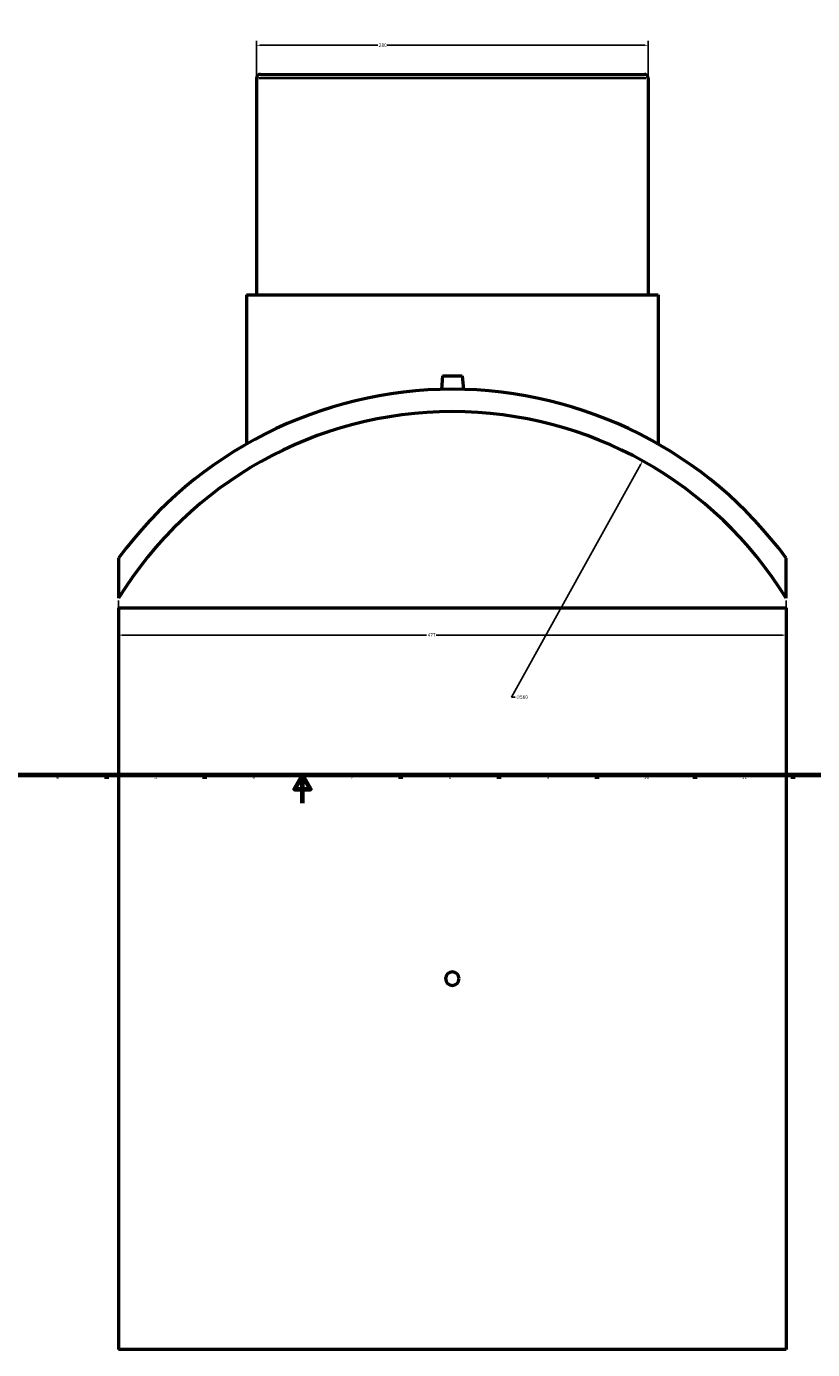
# Model space of a CAD drawing. Header units: millimetres. Extents: x -339 to 1549, y -390 to 1126.
# Tile 2 of 5: x 223 to 785, y -390 to 555. Entities that reach past the tile are written whole.
import ezdxf

# ---------------------------------------------------------------- set-up
doc = ezdxf.new("R2010")
doc.units = ezdxf.units.MM
for name, color, linetype, lineweight in [('Border (ANSI)', 7, 'Continuous', 70), ('Dimension (ANSI)', 7, 'Continuous', 25), ('Visible (ANSI)', 7, 'Continuous', 50), ('Visible Narrow (ANSI)', 7, 'Continuous', 35)]:
    doc.layers.add(name, color=color, linetype=linetype, lineweight=lineweight)
doc.styles.add('Note Text (ANSI)', font='tahoma.ttf')
doc.dimstyles.new('Default - mm (ANSI)', dxfattribs={"dimtxt": 2.4, "dimasz": 2.5, "dimexe": 3.175, "dimexo": 1.6002, "dimgap": 0.8, "dimtad": 0, "dimtoh": 1, "dimdec": 0, "dimrnd": 1e-08, "dimzin": 4, "dimdsep": 46, "dimtxsty": 'Note Text (ANSI)', "dimcen": 0.09, "dimdle": 10, "dimclrd": 256, "dimclre": 256, "dimclrt": 5, "dimadec": 1, "dimazin": 1, "dimtfac": 1.27, "dimtofl": 0, "dimtmove": 0, "dimatfit": 3, "dimfxl": 1, "dimtolj": 1, "dimtzin": 4, "dimlwd": -1, "dimlwe": -1, "dimarcsym": 0})

# ---------------------------------------------------------------- blocks, each defined once
blk = doc.blocks.new('Borders Default Border')
at = {"layer": 'Border (ANSI)'}
for p, q in [((280.33, 20), (280.33, 17.2)), ((350.42, 20), (350.42, 17.2)), ((490.58, 20), (490.58, 17.2)), ((560.67, 20), (560.67, 17.2)), ((630.75, 20), (630.75, 17.2)), ((700.83, 20), (700.83, 17.2)), ((770.92, 20), (770.92, 17.2))]:
    blk.add_line(p, q, dxfattribs=at)
at = {"layer": 'Border (ANSI)', "flags": 128}
for points in [[(20, 20), (20, 574), (821, 574), (821, 20), (20, 20)], [(420.5, 0), (420.5, 20), (414.73, 10), (426.27, 10), (420.5, 20)]]:
    blk.add_lwpolyline(points, dxfattribs=at)
at = {"layer": 'Border (ANSI)', "color": 5, "true_color": 0x0000ff, "char_height": 2.4, "attachment_point": 7, "style": 'Note Text (ANSI)'}
for s, insert in [('4', (244.45, 17.2)), ('5', (314.67, 17.15)), ('6', (384.69, 17.15)), ('7', (454.8, 17.2)), ('8', (524.84, 17.15)), ('9', (594.92, 17.15)), ('10', (664.35, 17.15)), ('11', (734.43, 17.2))]:
    blk.add_mtext(s, dxfattribs=dict(at, insert=insert))
blk = doc.blocks.new('*D7')
at = {"layer": 'Defpoints', "color": 0, "transparency": 16777216}
for p in [(289.03, 146.36), (766.03, 146.36), (766.03, 119.97)]:
    blk.add_point(p, dxfattribs=at)
at = {"layer": 'Dimension (ANSI)', "transparency": 16777216}
for p, q in [((289.03, 144.76), (289.03, 116.8)), ((766.03, 144.76), (766.03, 116.8)), ((291.53, 119.97), (509.12, 119.97)), ((763.53, 119.97), (515.94, 119.97))]:
    blk.add_line(p, q, dxfattribs=at)
for points in [[(291.53, 120.39), (291.53, 119.55), (289.03, 119.97)], [(763.53, 120.39), (763.53, 119.55), (766.03, 119.97)]]:
    blk.add_solid(points, dxfattribs=at)
at = {"layer": 'Dimension (ANSI)', "color": 5, "transparency": 16777216, "insert": (509.92, 121.17), "char_height": 2.4, "attachment_point": 1, "style": 'Note Text (ANSI)'}
blk.add_mtext('\\A1;477', dxfattribs=at)
blk = doc.blocks.new('*D8')
at = {"layer": 'Defpoints', "color": 0, "transparency": 16777216}
for p in [(667.53, 541.43), (387.53, 517.87), (667.53, 517.87)]:
    blk.add_point(p, dxfattribs=at)
at = {"layer": 'Dimension (ANSI)', "transparency": 16777216}
for p, q in [((387.53, 519.47), (387.53, 544.61)), ((390.03, 541.43), (474.18, 541.43)), ((665.03, 541.43), (480.88, 541.43)), ((667.53, 519.47), (667.53, 544.61))]:
    blk.add_line(p, q, dxfattribs=at)
for points in [[(390.03, 541.85), (390.03, 541.01), (387.53, 541.43)], [(665.03, 541.85), (665.03, 541.01), (667.53, 541.43)]]:
    blk.add_solid(points, dxfattribs=at)
at = {"layer": 'Dimension (ANSI)', "color": 5, "transparency": 16777216, "insert": (474.98, 542.69), "char_height": 2.4, "attachment_point": 1, "style": 'Note Text (ANSI)'}
blk.add_mtext('\\A1;280', dxfattribs=at)
blk = doc.blocks.new('*D9')
at = {"layer": 'Defpoints', "color": 0, "transparency": 16777216}
for p in [(663.51, 244.44), (391.56, -245.09)]:
    blk.add_point(p, dxfattribs=at)
at = {"layer": 'Dimension (ANSI)', "transparency": 16777216}
for p, q in [((569.71, 75.6), (662.29, 242.25)), ((572.48, 75.6), (569.71, 75.6))]:
    blk.add_line(p, q, dxfattribs=at)
blk.add_solid([(661.93, 242.46), (662.66, 242.05), (663.51, 244.44)], dxfattribs=at)
at = {"layer": 'Dimension (ANSI)', "color": 5, "transparency": 16777216, "insert": (573.28, 76.89), "char_height": 2.4, "attachment_point": 1, "style": 'Note Text (ANSI)'}
blk.add_mtext('\\A1;∅560', dxfattribs=at)

msp = doc.modelspace()

# ---------------------------------------------------------------- linework, layer by layer
at = {"layer": 'Visible (ANSI)'}
for p, q in [((390.33, 520.67), (664.73, 520.67)), ((387.53, 517.87), (387.53, 363.17)), ((667.53, 517.87), (667.53, 363.17)), ((380.53, 363.17), (674.53, 363.17)), ((380.53, 363.17), (380.53, 256.59)), ((674.53, 363.17), (674.53, 256.59)), ((520.53, 305.27), (519.68, 295.57)), ((520.53, 305.27), (534.53, 305.27)), ((534.53, 305.27), (535.38, 295.57)), ((289.03, 174.98), (289.03, 146.36)), ((766.03, 146.36), (766.03, 174.98)), ((289.03, 139.53), (766.03, 139.53)), ((289.03, 139.53), (289.03, -390.47)), ((766.03, 139.53), (766.03, -390.47)), ((766.03, -390.47), (289.03, -390.47))]:
    msp.add_line(p, q, dxfattribs=at)
for centre, radius, start, end in [((390.33, 517.87), 2.8, 90, 180), ((664.73, 517.87), 2.8, 0, 90), ((527.53, -0.33), 296, 36.3179, 143.6821), ((527.53, -0.33), 280, 31.59357, 148.40643)]:
    msp.add_arc(centre, radius, start, end, dxfattribs=at)
msp.add_open_spline([(532.33, -125.47), (532.33, -126.07), (532.21, -126.72), (531.72, -127.9), (531.35, -128.44), (530.5, -129.29), (529.96, -129.66), (528.78, -130.15), (528.13, -130.27), (526.93, -130.27), (526.29, -130.15), (525.1, -129.66), (524.56, -129.29), (523.71, -128.44), (523.34, -127.9), (522.85, -126.72), (522.73, -126.07), (522.73, -124.87), (522.85, -124.23), (523.34, -123.04), (523.71, -122.5), (524.56, -121.65), (525.1, -121.28), (526.29, -120.79), (526.93, -120.67), (528.13, -120.67), (528.78, -120.79), (529.96, -121.28), (530.5, -121.65), (531.35, -122.5), (531.72, -123.04), (532.21, -124.23), (532.33, -124.87), (532.33, -125.47)], degree=3, knots=[0, 0, 0, 0, 0.180813, 0.180813, 0.361627, 0.361627, 0.54244, 0.54244, 0.723254, 0.723254, 0.904067, 0.904067, 1.08488, 1.08488, 1.265694, 1.265694, 1.446507, 1.446507, 1.627321, 1.627321, 1.808134, 1.808134, 1.988948, 1.988948, 2.169761, 2.169761, 2.350574, 2.350574, 2.531388, 2.531388, 2.712201, 2.712201, 2.893015, 2.893015, 2.893015, 2.893015], dxfattribs=at)
at = {"layer": 'Visible Narrow (ANSI)'}
msp.add_line((665.81, 517.87), (389.25, 517.87), dxfattribs=at)

# ---------------------------------------------------------------- block references
msp.add_blockref('Borders Default Border', (0, 0))

# ---------------------------------------------------------------- dimensions: what is measured, and where the dimension line sits
at = {"layer": 'Dimension (ANSI)'}
for base, p1, p2, picture, middle in [((667.53, 541.43), (387.53, 517.87), (667.53, 517.87), '*D8', (477.53, 541.43)), ((766.03, 119.97), (289.03, 146.36), (766.03, 146.36), '*D7', (512.53, 119.97))]:
    dim = msp.add_linear_dim(base=base, p1=p1, p2=p2, angle=180, dimstyle='Default - mm (ANSI)', override={"dimgap": 0.8, "dimtoh": 0, "dimdec": 0, "dimtol": 0, "dimlim": 0, "dimtp": 0, "dimtm": 0, "dimtdec": 2, "dimatfit": 1}, dxfattribs=at)
    dim.commit()
    dim.dimension.update_dxf_attribs({"geometry": picture, "text_midpoint": middle, "dimtype": 160})
dim = msp.add_diameter_dim_2p(p1=(391.56, -245.09), p2=(663.51, 244.44), dimstyle='Default - mm (ANSI)', override={"dimgap": 0.8, "dimtih": 1, "dimdec": 0, "dimlfac": 1, "dimtol": 0, "dimlim": 0, "dimtp": 0, "dimtm": 0, "dimtdec": 2}, dxfattribs=at)
dim.commit()
dim.dimension.update_dxf_attribs({"geometry": '*D9', "text_midpoint": (577.16, 75.6), "dimtype": 163})

doc.saveas('drawing.dxf')
